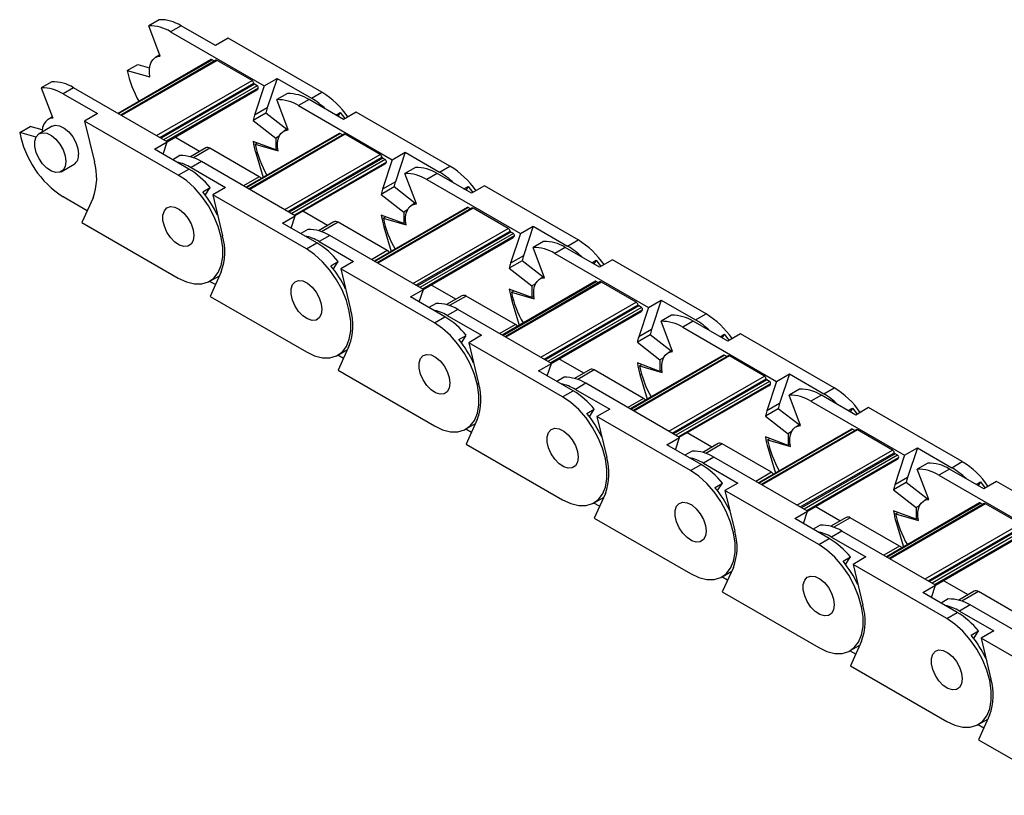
# Model space of a CAD drawing. Header units: millimetres. Extents: x 19 to 819, y 19 to 629.
# Tile 5 of 9: x 602 to 655, y 546 to 589. Entities that reach past the tile are written whole.
import ezdxf

# ---------------------------------------------------------------- set-up
doc = ezdxf.new("R2010")
doc.units = ezdxf.units.MM
doc.header["$LTSCALE"] = 3

msp = doc.modelspace()

# ---------------------------------------------------------------- linework, layer by layer
for p, q in [((609.243, 588.565), (608.67, 588.234)), ((609.295, 586.579), (608.67, 588.234)), ((610.432, 588.236), (609.859, 587.905)), ((609.859, 587.905), (614.98, 584.949)), ((612.311, 587.151), (610.432, 588.236)), ((613.011, 587.555), (612.311, 587.151)), ((618.132, 584.599), (613.011, 587.555)), ((609.273, 586.638), (609.042, 586.504)), ((612.079, 586.381), (606.986, 583.441)), ((607.012, 583.426), (612.124, 586.377)), ((612.33, 586.345), (607.142, 583.35)), ((612.405, 586.338), (607.186, 583.325)), ((607.488, 585.791), (608.061, 586.122)), ((608.061, 586.122), (608.714, 585.933)), ((612.255, 586.302), (612.124, 586.377)), ((614.314, 585.235), (612.405, 586.338)), ((607.488, 585.791), (608.734, 585.431)), ((603.367, 585.173), (602.794, 584.842)), ((609.095, 582.223), (614.314, 585.235)), ((609.273, 582.121), (614.415, 585.089)), ((614.456, 585.031), (609.344, 582.08)), ((614.594, 584.951), (614.456, 585.031)), ((614.98, 584.949), (615.68, 585.353)), ((615.68, 585.353), (615.146, 583.739)), ((615.68, 585.353), (617.559, 584.268)), ((602.794, 584.842), (603.419, 583.187)), ((604.556, 584.844), (603.983, 584.513)), ((603.983, 584.513), (605.862, 583.428)), ((609.677, 581.887), (604.556, 584.844)), ((614.594, 584.951), (609.482, 582)), ((614.653, 584.817), (609.627, 581.916)), ((609.666, 581.893), (614.581, 584.731)), ((614.98, 584.949), (614.446, 583.335)), ((616.243, 584.524), (615.67, 584.193)), ((617.559, 584.268), (618.132, 584.599)), ((616.296, 582.538), (615.67, 584.193)), ((617.432, 584.195), (616.859, 583.864)), ((619.311, 583.11), (617.432, 584.195)), ((605.862, 583.428), (605.162, 583.024)), ((615.073, 583.456), (614.373, 583.052)), ((615.146, 583.739), (614.446, 583.335)), ((616.216, 582.563), (615.073, 583.456)), ((616.859, 583.864), (621.981, 580.908)), ((618.892, 583.352), (619.126, 583.487)), ((619.126, 583.487), (618.999, 583.29)), ((619.126, 583.487), (619.384, 583.152)), ((620.011, 583.514), (619.311, 583.11)), ((625.133, 580.557), (620.011, 583.514)), ((603.397, 583.246), (603.166, 583.112)), ((610.283, 580.068), (605.162, 583.024)), ((605.162, 583.024), (605.697, 580.793)), ((614.373, 583.052), (615.608, 582.088)), ((601.612, 582.399), (602.185, 582.73)), ((602.509, 582.14), (601.612, 582.399)), ((602.838, 582.541), (602.185, 582.73)), ((603.383, 582.735), (602.683, 582.331)), ((619.08, 582.34), (613.986, 579.4)), ((614.012, 579.384), (619.125, 582.336)), ((616.274, 582.597), (616.042, 582.463)), ((619.255, 582.261), (619.125, 582.336)), ((608.977, 581.483), (609.677, 581.887)), ((609.452, 581.209), (609.677, 581.887)), ((611.445, 581.355), (610.09, 582.138)), ((619.33, 582.304), (614.143, 579.309)), ((619.405, 582.296), (614.187, 579.284)), ((615.608, 581.451), (614.373, 581.912)), ((614.489, 581.75), (614.614, 581.822)), ((615.804, 582.201), (615.608, 582.088)), ((615.608, 582.088), (615.608, 581.451)), ((621.314, 581.194), (619.405, 582.296)), ((610.856, 580.398), (608.977, 581.483)), ((611.787, 581.552), (610.944, 581.066)), ((612.012, 581.53), (611.113, 581.011)), ((614.706, 579.975), (612.012, 581.53)), ((614.489, 581.75), (615.734, 581.39)), ((614.517, 581.279), (614.591, 581.321)), ((614.517, 581.279), (614.916, 579.937)), ((615.716, 581.513), (615.608, 581.451)), ((621.981, 580.908), (622.681, 581.312)), ((622.681, 581.312), (622.146, 579.698)), ((622.681, 581.312), (624.56, 580.227)), ((610.367, 581.132), (609.976, 580.906)), ((611.556, 580.802), (610.983, 580.472)), ((616.677, 577.846), (611.556, 580.802)), ((616.096, 578.182), (621.314, 581.194)), ((616.273, 578.079), (621.416, 581.048)), ((621.456, 580.99), (616.344, 578.038)), ((621.594, 580.91), (616.482, 577.959)), ((621.654, 580.776), (616.628, 577.875)), ((621.981, 580.908), (621.446, 579.294)), ((621.594, 580.91), (621.456, 580.99)), ((603.883, 580.253), (604.583, 580.657)), ((610.283, 580.068), (610.856, 580.398)), ((610.983, 580.472), (612.862, 579.387)), ((616.667, 577.852), (621.582, 580.689)), ((623.243, 580.483), (622.671, 580.152)), ((624.56, 580.227), (625.133, 580.557)), ((614.706, 579.975), (613.848, 579.479)), ((622.146, 579.698), (621.446, 579.294)), ((623.296, 578.497), (622.671, 580.152)), ((624.432, 580.153), (623.86, 579.823)), ((623.86, 579.823), (628.981, 576.866)), ((626.312, 579.069), (624.432, 580.153)), ((611.617, 579.152), (612.02, 579.385)), ((611.757, 578.977), (612.02, 579.385)), ((612.862, 579.387), (612.162, 578.983)), ((622.073, 579.415), (621.373, 579.011)), ((623.217, 578.522), (622.073, 579.415)), ((625.892, 579.311), (626.127, 579.446)), ((626.127, 579.446), (625.999, 579.249)), ((626.127, 579.446), (626.385, 579.111)), ((627.012, 579.473), (626.312, 579.069)), ((632.133, 576.516), (627.012, 579.473)), ((605.306, 578.115), (603.983, 578.879)), ((605.625, 578.82), (605.016, 577.474)), ((617.284, 576.026), (612.162, 578.983)), ((612.162, 578.983), (612.697, 576.752)), ((621.373, 579.011), (622.608, 578.047)), ((623.274, 578.555), (623.042, 578.422)), ((618.446, 577.314), (617.09, 578.097)), ((626.08, 578.299), (620.986, 575.358)), ((621.013, 575.343), (626.125, 578.294)), ((626.33, 578.263), (621.143, 575.268)), ((626.405, 578.255), (621.187, 575.243)), ((622.804, 578.16), (622.608, 578.047)), ((622.608, 578.047), (622.608, 577.41)), ((626.255, 578.219), (626.125, 578.294)), ((628.314, 577.153), (626.405, 578.255)), ((615.977, 577.442), (616.677, 577.846)), ((616.453, 577.168), (616.677, 577.846)), ((618.788, 577.511), (617.944, 577.024)), ((619.012, 577.489), (618.114, 576.97)), ((621.707, 575.934), (619.012, 577.489)), ((622.608, 577.41), (621.373, 577.871)), ((621.489, 577.709), (621.614, 577.781)), ((621.489, 577.709), (622.735, 577.348)), ((605.016, 577.474), (610.283, 574.434)), ((617.856, 576.357), (615.977, 577.442)), ((617.367, 577.09), (616.977, 576.865)), ((621.518, 577.237), (621.591, 577.28)), ((621.518, 577.237), (621.917, 575.895)), ((622.716, 577.472), (622.608, 577.41)), ((623.096, 574.141), (628.314, 577.153)), ((623.273, 574.038), (628.416, 577.007)), ((628.457, 576.948), (623.344, 573.997)), ((628.595, 576.869), (628.457, 576.948)), ((628.981, 576.866), (629.681, 577.27)), ((629.681, 577.27), (629.146, 575.657)), ((629.681, 577.27), (631.56, 576.186)), ((618.556, 576.761), (617.984, 576.431)), ((617.984, 576.431), (619.863, 575.346)), ((623.678, 573.805), (618.556, 576.761)), ((628.595, 576.869), (623.482, 573.918)), ((628.654, 576.735), (623.628, 573.833)), ((623.667, 573.811), (628.582, 576.648)), ((628.981, 576.866), (628.446, 575.253)), ((630.244, 576.441), (629.671, 576.111)), ((631.56, 576.186), (632.133, 576.516)), ((617.284, 576.026), (617.856, 576.357)), ((621.707, 575.934), (620.848, 575.438)), ((630.297, 574.455), (629.671, 576.111)), ((631.433, 576.112), (630.86, 575.781)), ((633.312, 575.027), (631.433, 576.112)), ((618.617, 575.111), (619.02, 575.344)), ((618.757, 574.936), (619.02, 575.344)), ((619.863, 575.346), (619.163, 574.942)), ((629.074, 575.374), (628.374, 574.97)), ((629.146, 575.657), (628.446, 575.253)), ((630.217, 574.481), (629.074, 575.374)), ((630.86, 575.781), (635.981, 572.825)), ((632.893, 575.269), (633.127, 575.405)), ((633.127, 575.405), (633, 575.208)), ((633.127, 575.405), (633.385, 575.069)), ((634.012, 575.431), (633.312, 575.027)), ((639.133, 572.475), (634.012, 575.431)), ((624.284, 571.985), (619.163, 574.942)), ((619.163, 574.942), (619.697, 572.711)), ((628.374, 574.97), (629.608, 574.005)), ((612.307, 574.074), (611.994, 574.254)), ((612.008, 574.263), (612.528, 574.563)), ((612.625, 574.778), (612.017, 573.433)), ((633.08, 574.258), (627.987, 571.317)), ((628.013, 571.302), (633.125, 574.253)), ((630.274, 574.514), (630.043, 574.38)), ((633.256, 574.178), (633.125, 574.253)), ((622.978, 573.401), (623.678, 573.805)), ((623.453, 573.126), (623.678, 573.805)), ((625.446, 573.273), (624.091, 574.055)), ((633.331, 574.221), (628.143, 571.227)), ((633.406, 574.214), (628.187, 571.201)), ((629.608, 573.369), (628.374, 573.83)), ((628.49, 573.668), (628.615, 573.74)), ((629.805, 574.119), (629.608, 574.005)), ((629.608, 574.005), (629.608, 573.369)), ((635.315, 573.112), (633.406, 574.214)), ((612.017, 573.433), (617.284, 570.392)), ((624.857, 572.316), (622.978, 573.401)), ((625.788, 573.47), (624.945, 572.983)), ((626.013, 573.448), (625.114, 572.929)), ((628.707, 571.893), (626.013, 573.448)), ((628.49, 573.668), (629.735, 573.307)), ((628.518, 573.196), (628.591, 573.239)), ((628.518, 573.196), (628.917, 571.854)), ((629.716, 573.431), (629.608, 573.369)), ((635.981, 572.825), (636.681, 573.229)), ((636.681, 573.229), (636.147, 571.616)), ((636.681, 573.229), (638.56, 572.144)), ((624.368, 573.049), (623.977, 572.824)), ((625.557, 572.72), (624.984, 572.389)), ((630.678, 569.764), (625.557, 572.72)), ((630.096, 570.099), (635.315, 573.112)), ((630.274, 569.997), (635.416, 572.966)), ((635.457, 572.907), (630.345, 569.956)), ((635.595, 572.828), (630.483, 569.876)), ((635.654, 572.693), (630.629, 569.792)), ((635.981, 572.825), (635.447, 571.211)), ((635.595, 572.828), (635.457, 572.907)), ((624.284, 571.985), (624.857, 572.316)), ((624.984, 572.389), (626.863, 571.304)), ((630.667, 569.77), (635.582, 572.607)), ((637.244, 572.4), (636.671, 572.069)), ((638.56, 572.144), (639.133, 572.475)), ((628.707, 571.893), (627.849, 571.397)), ((636.147, 571.616), (635.447, 571.211)), ((637.297, 570.414), (636.671, 572.069)), ((638.433, 572.071), (637.86, 571.74)), ((637.86, 571.74), (642.982, 568.784)), ((640.312, 570.986), (638.433, 572.071)), ((625.618, 571.07), (626.021, 571.302)), ((625.757, 570.894), (626.021, 571.302)), ((626.863, 571.304), (626.163, 570.9)), ((636.074, 571.333), (635.374, 570.929)), ((637.217, 570.44), (636.074, 571.333)), ((639.893, 571.228), (640.128, 571.364)), ((640.128, 571.364), (640, 571.166)), ((640.128, 571.364), (640.385, 571.028)), ((641.012, 571.39), (640.312, 570.986)), ((646.134, 568.434), (641.012, 571.39)), ((619.008, 570.221), (619.528, 570.521)), ((619.626, 570.737), (619.017, 569.392)), ((631.284, 567.944), (626.163, 570.9)), ((626.163, 570.9), (626.698, 568.67)), ((635.374, 570.929), (636.609, 569.964)), ((619.307, 570.033), (618.994, 570.213)), ((632.446, 569.232), (631.091, 570.014)), ((640.081, 570.216), (634.987, 567.276)), ((635.013, 567.261), (640.126, 570.212)), ((640.331, 570.18), (635.144, 567.186)), ((640.406, 570.173), (635.188, 567.16)), ((636.805, 570.077), (636.609, 569.964)), ((636.609, 569.964), (636.609, 569.327)), ((637.275, 570.473), (637.043, 570.339)), ((640.256, 570.137), (640.126, 570.212)), ((642.315, 569.071), (640.406, 570.173)), ((629.978, 569.359), (630.678, 569.764)), ((630.453, 569.085), (630.678, 569.764)), ((632.788, 569.429), (631.945, 568.942)), ((633.013, 569.407), (632.114, 568.888)), ((635.707, 567.851), (633.013, 569.407)), ((636.609, 569.327), (635.374, 569.789)), ((635.49, 569.626), (635.615, 569.699)), ((635.49, 569.626), (636.735, 569.266)), ((619.017, 569.392), (624.284, 566.351)), ((631.857, 568.275), (629.978, 569.359)), ((631.368, 569.008), (630.977, 568.782)), ((635.518, 569.155), (635.592, 569.197)), ((635.518, 569.155), (635.917, 567.813)), ((636.717, 569.389), (636.609, 569.327)), ((637.097, 566.058), (642.315, 569.071)), ((637.274, 565.956), (642.417, 568.924)), ((642.982, 568.784), (643.682, 569.188)), ((643.682, 569.188), (643.147, 567.574)), ((643.682, 569.188), (645.561, 568.103)), ((632.557, 568.679), (631.984, 568.348)), ((631.984, 568.348), (633.864, 567.263)), ((637.678, 565.722), (632.557, 568.679)), ((642.458, 568.866), (637.345, 565.915)), ((642.595, 568.786), (637.483, 565.835)), ((642.655, 568.652), (637.629, 565.751)), ((637.668, 565.728), (642.583, 568.566)), ((642.982, 568.784), (642.447, 567.17)), ((642.595, 568.786), (642.458, 568.866)), ((644.244, 568.359), (643.672, 568.028)), ((645.561, 568.103), (646.134, 568.434)), ((631.284, 567.944), (631.857, 568.275)), ((635.707, 567.851), (634.849, 567.356)), ((644.297, 566.373), (643.672, 568.028)), ((645.434, 568.03), (644.861, 567.699)), ((647.313, 566.945), (645.434, 568.03)), ((632.618, 567.029), (633.021, 567.261)), ((632.758, 566.853), (633.021, 567.261)), ((633.864, 567.263), (633.164, 566.859)), ((643.074, 567.291), (642.374, 566.887)), ((643.147, 567.574), (642.447, 567.17)), ((644.218, 566.399), (643.074, 567.291)), ((644.861, 567.699), (649.982, 564.743)), ((646.893, 567.187), (647.128, 567.322)), ((647.128, 567.322), (647.001, 567.125)), ((647.128, 567.322), (647.386, 566.987)), ((648.013, 567.349), (647.313, 566.945)), ((653.134, 564.393), (648.013, 567.349)), ((638.285, 563.903), (633.164, 566.859)), ((633.164, 566.859), (633.698, 564.628)), ((642.374, 566.887), (643.609, 565.923)), ((626.009, 566.18), (626.528, 566.48)), ((626.626, 566.696), (626.017, 565.35)), ((644.275, 566.432), (644.043, 566.298)), ((626.307, 565.991), (625.994, 566.172)), ((636.978, 565.318), (637.678, 565.722)), ((637.454, 565.044), (637.678, 565.722)), ((639.447, 565.19), (638.091, 565.973)), ((647.081, 566.175), (641.987, 563.235)), ((642.014, 563.22), (647.126, 566.171)), ((647.331, 566.139), (642.144, 563.144)), ((647.406, 566.132), (642.188, 563.119)), ((643.609, 565.286), (642.374, 565.748)), ((642.49, 565.585), (642.615, 565.657)), ((643.805, 566.036), (643.609, 565.923)), ((643.609, 565.923), (643.609, 565.286)), ((647.256, 566.096), (647.126, 566.171)), ((649.316, 565.029), (647.406, 566.132)), ((626.017, 565.35), (631.284, 562.31)), ((638.857, 564.233), (636.978, 565.318)), ((639.789, 565.388), (638.945, 564.901)), ((640.014, 565.365), (639.115, 564.846)), ((642.708, 563.81), (640.014, 565.365)), ((642.49, 565.585), (643.736, 565.225)), ((642.519, 565.114), (642.592, 565.156)), ((642.519, 565.114), (642.918, 563.772)), ((643.717, 565.348), (643.609, 565.286)), ((649.982, 564.743), (650.682, 565.147)), ((650.682, 565.147), (650.148, 563.533)), ((650.682, 565.147), (652.561, 564.062)), ((638.368, 564.967), (637.978, 564.741)), ((639.557, 564.638), (638.985, 564.307)), ((644.679, 561.681), (639.557, 564.638)), ((644.097, 562.017), (649.316, 565.029)), ((644.275, 561.914), (649.417, 564.883)), ((649.458, 564.825), (644.346, 561.873)), ((649.596, 564.745), (644.483, 561.794)), ((649.655, 564.611), (644.629, 561.71)), ((649.982, 564.743), (649.448, 563.129)), ((649.596, 564.745), (649.458, 564.825)), ((638.285, 563.903), (638.857, 564.233)), ((638.985, 564.307), (640.864, 563.222)), ((644.668, 561.687), (649.583, 564.524)), ((651.245, 564.318), (650.672, 563.987)), ((652.561, 564.062), (653.134, 564.393)), ((642.708, 563.81), (641.849, 563.315)), ((650.148, 563.533), (649.448, 563.129)), ((651.298, 562.332), (650.672, 563.987)), ((652.434, 563.988), (651.861, 563.658)), ((651.861, 563.658), (656.982, 560.701)), ((654.313, 562.904), (652.434, 563.988)), ((639.618, 562.987), (640.021, 563.22)), ((639.758, 562.812), (640.021, 563.22)), ((640.864, 563.222), (640.164, 562.818)), ((650.075, 563.25), (649.375, 562.846)), ((651.218, 562.357), (650.075, 563.25)), ((653.894, 563.146), (654.128, 563.281)), ((654.128, 563.281), (654.001, 563.084)), ((654.128, 563.281), (654.386, 562.946)), ((655.013, 563.308), (654.313, 562.904)), ((660.134, 560.351), (655.013, 563.308)), ((633.009, 562.139), (633.529, 562.439)), ((633.626, 562.655), (633.018, 561.309)), ((645.285, 559.862), (640.164, 562.818)), ((640.164, 562.818), (640.698, 560.587)), ((649.375, 562.846), (650.61, 561.882)), ((633.308, 561.95), (632.995, 562.131)), ((646.447, 561.149), (645.092, 561.932)), ((654.082, 562.134), (648.988, 559.194)), ((649.014, 559.178), (654.127, 562.13)), ((654.332, 562.098), (649.144, 559.103)), ((654.407, 562.09), (649.188, 559.078)), ((650.806, 561.995), (650.61, 561.882)), ((650.61, 561.882), (650.61, 561.245)), ((651.275, 562.391), (651.044, 562.257)), ((654.257, 562.054), (654.127, 562.13)), ((656.316, 560.988), (654.407, 562.09)), ((643.979, 561.277), (644.679, 561.681)), ((644.454, 561.003), (644.679, 561.681)), ((646.789, 561.346), (645.946, 560.86)), ((650.61, 561.245), (649.375, 561.706)), ((649.491, 561.544), (649.616, 561.616)), ((649.491, 561.544), (650.736, 561.184)), ((633.018, 561.309), (638.285, 558.269)), ((645.858, 560.192), (643.979, 561.277)), ((645.369, 560.925), (644.978, 560.7)), ((647.014, 561.324), (646.115, 560.805)), ((649.708, 559.769), (647.014, 561.324)), ((649.519, 561.073), (649.592, 561.115)), ((649.519, 561.073), (649.918, 559.73)), ((650.717, 561.307), (650.61, 561.245)), ((651.097, 557.976), (656.316, 560.988)), ((651.275, 557.873), (656.418, 560.842)), ((646.558, 560.596), (645.985, 560.266)), ((645.985, 560.266), (647.864, 559.181)), ((651.679, 557.64), (646.558, 560.596)), ((656.458, 560.784), (651.346, 557.832)), ((656.596, 560.704), (651.484, 557.753)), ((656.656, 560.57), (651.63, 557.668)), ((651.669, 557.646), (656.583, 560.483)), ((645.285, 559.862), (645.858, 560.192)), ((649.708, 559.769), (648.85, 559.273)), ((647.864, 559.181), (647.164, 558.777)), ((646.619, 558.946), (647.022, 559.179)), ((646.759, 558.771), (647.022, 559.179)), ((652.285, 555.82), (647.164, 558.777)), ((647.164, 558.777), (647.699, 556.546)), ((640.01, 558.098), (640.529, 558.398)), ((640.627, 558.613), (640.018, 557.268)), ((640.308, 557.909), (639.995, 558.09)), ((650.979, 557.236), (651.679, 557.64)), ((651.454, 556.961), (651.679, 557.64)), ((653.448, 557.108), (652.092, 557.89)), ((640.018, 557.268), (645.285, 554.227)), ((652.858, 556.151), (650.979, 557.236)), ((653.789, 557.305), (652.946, 556.818)), ((654.014, 557.283), (653.115, 556.764)), ((656.708, 555.728), (654.014, 557.283)), ((652.369, 556.884), (651.979, 556.659)), ((653.558, 556.555), (652.985, 556.224)), ((658.679, 553.599), (653.558, 556.555)), ((652.285, 555.82), (652.858, 556.151)), ((652.985, 556.224), (654.865, 555.14)), ((653.619, 554.905), (654.022, 555.138)), ((653.759, 554.73), (654.022, 555.138)), ((654.865, 555.14), (654.165, 554.735)), ((647.01, 554.057), (647.53, 554.357)), ((647.627, 554.572), (647.018, 553.227)), ((659.286, 551.779), (654.165, 554.735)), ((654.165, 554.735), (654.699, 552.505)), ((647.308, 553.868), (646.995, 554.048)), ((647.018, 553.227), (652.285, 550.186)), ((654.01, 550.015), (654.53, 550.315)), ((654.627, 550.531), (654.019, 549.186)), ((654.309, 549.826), (653.996, 550.007)), ((654.019, 549.186), (659.286, 546.145))]:
    msp.add_line(p, q)
at = {"flags": 128}
for points in [[(608.734, 585.431), (608.706, 585.66), (608.708, 585.875), (608.74, 586.069), (608.801, 586.237), (608.89, 586.375), (609.004, 586.48), (609.14, 586.549), (609.295, 586.579)], [(603.419, 583.187), (603.264, 583.157), (603.128, 583.088), (603.014, 582.983), (602.925, 582.845), (602.864, 582.677), (602.832, 582.483), (602.828, 582.415)], [(604.131, 580.802), (604.094, 580.535), (603.984, 580.335), (603.812, 580.22), (603.593, 580.201), (603.346, 580.278), (603.094, 580.446), (602.859, 580.688), (602.661, 580.984), (602.518, 581.308), (602.444, 581.63), (602.444, 581.922), (602.518, 582.158), (602.661, 582.317), (602.859, 582.385), (603.094, 582.356), (603.346, 582.232), (603.593, 582.025), (603.812, 581.752), (603.984, 581.439), (604.094, 581.113), (604.131, 580.802)], [(603.383, 582.735), (603.559, 582.789), (603.794, 582.76), (604.046, 582.636), (604.293, 582.429), (604.512, 582.157), (604.684, 581.843), (604.794, 581.517), (604.831, 581.206)], [(615.734, 581.39), (615.706, 581.619), (615.708, 581.834), (615.74, 582.027), (615.801, 582.196), (615.89, 582.334), (616.004, 582.439), (616.141, 582.508), (616.296, 582.538)], [(610.283, 574.434), (610.732, 574.223), (611.165, 574.115), (611.568, 574.114), (611.927, 574.22), (612.23, 574.429), (612.467, 574.734), (612.63, 575.125), (612.712, 575.588), (612.712, 576.108), (612.63, 576.667), (612.467, 577.246), (612.23, 577.824), (611.927, 578.384), (611.568, 578.904), (611.165, 579.369), (610.732, 579.761), (610.283, 580.068)], [(614.822, 579.882), (614.768, 579.932), (614.706, 579.975)], [(611.132, 576.761), (611.094, 576.494), (610.984, 576.294), (610.812, 576.179), (610.593, 576.159), (610.347, 576.237), (610.094, 576.404), (609.859, 576.647), (609.661, 576.943), (609.519, 577.267), (609.444, 577.589), (609.444, 577.881), (609.519, 578.117), (609.661, 578.276), (609.859, 578.344), (610.094, 578.315), (610.347, 578.191), (610.593, 577.984), (610.812, 577.711), (610.984, 577.398), (611.094, 577.071), (611.132, 576.761)], [(611.132, 576.761), (611.094, 576.494), (610.984, 576.294), (610.812, 576.179), (610.593, 576.159), (610.347, 576.237), (610.094, 576.404), (609.859, 576.647), (609.661, 576.943), (609.519, 577.267), (609.444, 577.589), (609.444, 577.881), (609.519, 578.117), (609.661, 578.276), (609.859, 578.344), (610.094, 578.315), (610.347, 578.191), (610.593, 577.984), (610.812, 577.711), (610.984, 577.398), (611.094, 577.071), (611.132, 576.761)], [(622.735, 577.348), (622.706, 577.578), (622.708, 577.792), (622.74, 577.986), (622.802, 578.155), (622.891, 578.293), (623.005, 578.398), (623.141, 578.466), (623.296, 578.497)], [(617.284, 570.392), (617.732, 570.181), (618.165, 570.074), (618.568, 570.073), (618.927, 570.179), (619.23, 570.388), (619.467, 570.693), (619.63, 571.084), (619.713, 571.547), (619.713, 572.067), (619.63, 572.626), (619.467, 573.204), (619.23, 573.783), (618.927, 574.342), (618.568, 574.863), (618.165, 575.327), (617.732, 575.72), (617.284, 576.026)], [(621.823, 575.841), (621.769, 575.891), (621.707, 575.934)], [(618.132, 572.72), (618.094, 572.452), (617.985, 572.253), (617.813, 572.138), (617.594, 572.118), (617.347, 572.196), (617.095, 572.363), (616.859, 572.606), (616.662, 572.902), (616.519, 573.226), (616.445, 573.548), (616.445, 573.84), (616.519, 574.076), (616.662, 574.235), (616.859, 574.303), (617.095, 574.274), (617.347, 574.15), (617.594, 573.943), (617.813, 573.67), (617.985, 573.357), (618.094, 573.03), (618.132, 572.72)], [(618.132, 572.72), (618.094, 572.452), (617.985, 572.253), (617.813, 572.138), (617.594, 572.118), (617.347, 572.196), (617.095, 572.363), (616.859, 572.606), (616.662, 572.902), (616.519, 573.226), (616.445, 573.548), (616.445, 573.84), (616.519, 574.076), (616.662, 574.235), (616.859, 574.303), (617.095, 574.274), (617.347, 574.15), (617.594, 573.943), (617.813, 573.67), (617.985, 573.357), (618.094, 573.03), (618.132, 572.72)], [(629.735, 573.307), (629.707, 573.537), (629.709, 573.751), (629.741, 573.945), (629.802, 574.113), (629.891, 574.252), (630.005, 574.357), (630.141, 574.425), (630.297, 574.455)], [(624.284, 566.351), (624.732, 566.14), (625.165, 566.033), (625.568, 566.032), (625.927, 566.138), (626.231, 566.347), (626.468, 566.652), (626.63, 567.043), (626.713, 567.506), (626.713, 568.026), (626.63, 568.585), (626.468, 569.163), (626.231, 569.742), (625.927, 570.301), (625.568, 570.822), (625.165, 571.286), (624.732, 571.678), (624.284, 571.985)], [(628.823, 571.8), (628.769, 571.85), (628.707, 571.893)], [(625.133, 568.678), (625.095, 568.411), (624.985, 568.211), (624.813, 568.097), (624.594, 568.077), (624.347, 568.154), (624.095, 568.322), (623.86, 568.564), (623.662, 568.861), (623.519, 569.184), (623.445, 569.506), (623.445, 569.799), (623.519, 570.035), (623.662, 570.194), (623.86, 570.262), (624.095, 570.232), (624.347, 570.109), (624.594, 569.901), (624.813, 569.629), (624.985, 569.315), (625.095, 568.989), (625.133, 568.678)], [(625.133, 568.678), (625.095, 568.411), (624.985, 568.211), (624.813, 568.097), (624.594, 568.077), (624.347, 568.154), (624.095, 568.322), (623.86, 568.564), (623.662, 568.861), (623.519, 569.184), (623.445, 569.506), (623.445, 569.799), (623.519, 570.035), (623.662, 570.194), (623.86, 570.262), (624.095, 570.232), (624.347, 570.109), (624.594, 569.901), (624.813, 569.629), (624.985, 569.315), (625.095, 568.989), (625.133, 568.678)], [(636.735, 569.266), (636.707, 569.495), (636.709, 569.71), (636.741, 569.904), (636.802, 570.072), (636.891, 570.211), (637.005, 570.315), (637.142, 570.384), (637.297, 570.414)], [(631.284, 562.31), (631.733, 562.099), (632.166, 561.991), (632.569, 561.99), (632.928, 562.096), (633.231, 562.305), (633.468, 562.611), (633.631, 563.001), (633.713, 563.465), (633.713, 563.985), (633.631, 564.543), (633.468, 565.122), (633.231, 565.701), (632.928, 566.26), (632.569, 566.781), (632.166, 567.245), (631.733, 567.637), (631.284, 567.944)], [(635.824, 567.759), (635.769, 567.808), (635.707, 567.851)], [(632.133, 564.637), (632.095, 564.37), (631.985, 564.17), (631.813, 564.055), (631.594, 564.036), (631.348, 564.113), (631.096, 564.281), (630.86, 564.523), (630.662, 564.82), (630.52, 565.143), (630.445, 565.465), (630.445, 565.757), (630.52, 565.993), (630.662, 566.152), (630.86, 566.22), (631.096, 566.191), (631.348, 566.067), (631.594, 565.86), (631.813, 565.588), (631.985, 565.274), (632.095, 564.948), (632.133, 564.637)], [(632.133, 564.637), (632.095, 564.37), (631.985, 564.17), (631.813, 564.055), (631.594, 564.036), (631.348, 564.113), (631.096, 564.281), (630.86, 564.523), (630.662, 564.82), (630.52, 565.143), (630.445, 565.465), (630.445, 565.757), (630.52, 565.993), (630.662, 566.152), (630.86, 566.22), (631.096, 566.191), (631.348, 566.067), (631.594, 565.86), (631.813, 565.588), (631.985, 565.274), (632.095, 564.948), (632.133, 564.637)], [(643.736, 565.225), (643.708, 565.454), (643.71, 565.669), (643.742, 565.863), (643.803, 566.031), (643.892, 566.169), (644.006, 566.274), (644.142, 566.343), (644.297, 566.373)], [(638.285, 558.269), (638.733, 558.058), (639.166, 557.95), (639.569, 557.949), (639.928, 558.055), (640.231, 558.264), (640.468, 558.569), (640.631, 558.96), (640.714, 559.423), (640.714, 559.943), (640.631, 560.502), (640.468, 561.081), (640.231, 561.66), (639.928, 562.219), (639.569, 562.739), (639.166, 563.204), (638.733, 563.596), (638.285, 563.903)], [(642.824, 563.718), (642.77, 563.767), (642.708, 563.81)], [(639.133, 560.596), (639.096, 560.329), (638.986, 560.129), (638.814, 560.014), (638.595, 559.995), (638.348, 560.072), (638.096, 560.239), (637.86, 560.482), (637.663, 560.778), (637.52, 561.102), (637.446, 561.424), (637.446, 561.716), (637.52, 561.952), (637.663, 562.111), (637.86, 562.179), (638.096, 562.15), (638.348, 562.026), (638.595, 561.819), (638.814, 561.546), (638.986, 561.233), (639.096, 560.906), (639.133, 560.596)], [(639.133, 560.596), (639.096, 560.329), (638.986, 560.129), (638.814, 560.014), (638.595, 559.995), (638.348, 560.072), (638.096, 560.239), (637.86, 560.482), (637.663, 560.778), (637.52, 561.102), (637.446, 561.424), (637.446, 561.716), (637.52, 561.952), (637.663, 562.111), (637.86, 562.179), (638.096, 562.15), (638.348, 562.026), (638.595, 561.819), (638.814, 561.546), (638.986, 561.233), (639.096, 560.906), (639.133, 560.596)], [(650.736, 561.184), (650.708, 561.413), (650.71, 561.627), (650.742, 561.821), (650.803, 561.99), (650.892, 562.128), (651.006, 562.233), (651.142, 562.301), (651.298, 562.332)], [(645.285, 554.227), (645.733, 554.017), (646.166, 553.909), (646.569, 553.908), (646.929, 554.014), (647.232, 554.223), (647.469, 554.528), (647.631, 554.919), (647.714, 555.382), (647.714, 555.902), (647.631, 556.461), (647.469, 557.039), (647.232, 557.618), (646.929, 558.178), (646.569, 558.698), (646.166, 559.163), (645.733, 559.555), (645.285, 559.862)], [(649.824, 559.676), (649.77, 559.726), (649.708, 559.769)], [(646.134, 556.555), (646.096, 556.288), (645.986, 556.088), (645.814, 555.973), (645.595, 555.953), (645.348, 556.031), (645.096, 556.198), (644.861, 556.441), (644.663, 556.737), (644.521, 557.061), (644.446, 557.383), (644.446, 557.675), (644.521, 557.911), (644.663, 558.07), (644.861, 558.138), (645.096, 558.109), (645.348, 557.985), (645.595, 557.778), (645.814, 557.505), (645.986, 557.192), (646.096, 556.865), (646.134, 556.555)], [(646.134, 556.555), (646.096, 556.288), (645.986, 556.088), (645.814, 555.973), (645.595, 555.953), (645.348, 556.031), (645.096, 556.198), (644.861, 556.441), (644.663, 556.737), (644.521, 557.061), (644.446, 557.383), (644.446, 557.675), (644.521, 557.911), (644.663, 558.07), (644.861, 558.138), (645.096, 558.109), (645.348, 557.985), (645.595, 557.778), (645.814, 557.505), (645.986, 557.192), (646.096, 556.865), (646.134, 556.555)], [(652.285, 550.186), (652.734, 549.975), (653.167, 549.868), (653.57, 549.867), (653.929, 549.973), (654.232, 550.182), (654.469, 550.487), (654.632, 550.878), (654.715, 551.341), (654.715, 551.861), (654.632, 552.42), (654.469, 552.998), (654.232, 553.577), (653.929, 554.136), (653.57, 554.657), (653.167, 555.121), (652.734, 555.514), (652.285, 555.82)], [(653.134, 552.513), (653.096, 552.246), (652.986, 552.047), (652.814, 551.932), (652.595, 551.912), (652.349, 551.99), (652.097, 552.157), (651.861, 552.4), (651.663, 552.696), (651.521, 553.019), (651.446, 553.342), (651.446, 553.634), (651.521, 553.87), (651.663, 554.029), (651.861, 554.097), (652.097, 554.068), (652.349, 553.944), (652.595, 553.736), (652.814, 553.464), (652.986, 553.15), (653.096, 552.824), (653.134, 552.513)], [(653.134, 552.513), (653.096, 552.246), (652.986, 552.047), (652.814, 551.932), (652.595, 551.912), (652.349, 551.99), (652.097, 552.157), (651.861, 552.4), (651.663, 552.696), (651.521, 553.019), (651.446, 553.342), (651.446, 553.634), (651.521, 553.87), (651.663, 554.029), (651.861, 554.097), (652.097, 554.068), (652.349, 553.944), (652.595, 553.736), (652.814, 553.464), (652.986, 553.15), (653.096, 552.824), (653.134, 552.513)]]:
    msp.add_lwpolyline(points, dxfattribs=at)
for centre, radius, start, end in [((609.29, 586.423), 2.142, 57.7925, 91.2624), ((608.717, 586.092), 2.142, 57.7925, 91.2624), ((612.098, 586.342), 0.0436, 53.1338, 115.5558), ((612.361, 586.277), 0.0745, 53.9734, 114.7161), ((612.897, 586.873), 5.515, 191.3163, 210.1809), ((603.414, 583.031), 2.142, 57.7925, 91.2624), ((614.186, 585.038), 0.235, 12.558, 57.0724), ((614.507, 585.11), 0.094, 192.558, 237.0724), ((602.841, 582.7), 2.142, 57.7925, 91.2624), ((614.492, 584.878), 0.172, 301.1243, 339.3097), ((614.53, 584.843), 0.126, 348.3097, 59.4783), ((616.29, 582.382), 2.142, 57.7925, 91.2624), ((615.63, 580.537), 4.77, 34.6556, 58.3654), ((615.717, 582.051), 2.142, 57.7925, 91.2624), ((615.484, 580.754), 4.081, 45.644, 59.4327), ((617.263, 583.043), 2.228, 161.8022, 169.3189), ((616.563, 582.639), 2.228, 161.8022, 169.3189), ((606.922, 583.416), 5.406, 190.8461, 237.0662), ((619.099, 582.301), 0.0436, 53.1338, 115.5558), ((619.185, 582.676), 4.873, 189.0171, 196.6655), ((619.361, 582.236), 0.0745, 53.9734, 114.7161), ((611.88, 581.346), 0.226, 54.3824, 114.3071), ((619.897, 582.832), 5.515, 191.3163, 210.1809), ((604.247, 581.14), 0.588, 304.8223, 6.4898), ((602.689, 579.914), 3.133, 339.5507, 16.2934), ((609.715, 578.358), 2.465, 59.0381, 78.5184), ((610.414, 578.99), 2.142, 57.7925, 91.2624), ((621.186, 580.997), 0.235, 12.558, 57.0724), ((621.508, 581.069), 0.094, 192.558, 237.0724), ((621.493, 580.837), 0.172, 301.1243, 339.3097), ((621.53, 580.801), 0.126, 348.3097, 59.4783), ((608.57, 576.598), 4.435, 38.938, 58.9789), ((623.291, 578.341), 2.142, 57.7925, 91.2624), ((622.485, 576.713), 4.081, 45.644, 59.4327), ((622.631, 576.496), 4.77, 34.6556, 58.3654), ((624.263, 579.002), 2.228, 161.8022, 169.3189), ((622.718, 578.01), 2.142, 57.7925, 91.2624), ((607.068, 575.393), 5.901, 24.8355, 39.5695), ((623.563, 578.598), 2.228, 161.8022, 169.3189), ((626.099, 578.26), 0.0436, 53.1338, 115.5558), ((626.361, 578.195), 0.0745, 53.9734, 114.7161), ((618.881, 577.305), 0.226, 54.3824, 114.3071), ((626.186, 578.635), 4.873, 189.0171, 196.6655), ((626.897, 578.791), 5.515, 191.3163, 210.1809), ((617.415, 574.948), 2.142, 57.7925, 91.2624), ((628.187, 576.956), 0.235, 12.558, 57.0724), ((628.508, 577.027), 0.094, 192.558, 237.0724), ((609.689, 575.873), 3.133, 339.5507, 16.2934), ((616.715, 574.316), 2.465, 59.0381, 78.5184), ((628.493, 576.796), 0.172, 301.1243, 339.3097), ((628.531, 576.76), 0.126, 348.3097, 59.4783), ((630.291, 574.299), 2.142, 57.7925, 91.2624), ((629.631, 572.455), 4.77, 34.6556, 58.3654), ((615.571, 572.556), 4.435, 38.938, 58.9789), ((629.718, 573.969), 2.142, 57.7925, 91.2624), ((629.485, 572.672), 4.081, 45.644, 59.4327), ((631.263, 574.961), 2.228, 161.8022, 169.3189), ((614.068, 571.352), 5.901, 24.8355, 39.5695), ((630.563, 574.557), 2.228, 161.8022, 169.3189), ((633.099, 574.218), 0.0436, 53.1338, 115.5558), ((633.186, 574.594), 4.873, 189.0171, 196.6655), ((633.362, 574.154), 0.0745, 53.9734, 114.7161), ((625.881, 573.264), 0.226, 54.3824, 114.3071), ((633.898, 574.75), 5.515, 191.3163, 210.1809), ((616.69, 571.832), 3.133, 339.5507, 16.2934), ((623.716, 570.275), 2.465, 59.0381, 78.5184), ((624.415, 570.907), 2.142, 57.7925, 91.2624), ((635.187, 572.915), 0.235, 12.558, 57.0724), ((635.508, 572.986), 0.094, 192.558, 237.0724), ((635.493, 572.754), 0.172, 301.1243, 339.3097), ((635.531, 572.719), 0.126, 348.3097, 59.4783), ((622.571, 568.515), 4.435, 38.938, 58.9789), ((637.291, 570.258), 2.142, 57.7925, 91.2624), ((636.485, 568.631), 4.081, 45.644, 59.4327), ((636.631, 568.414), 4.77, 34.6556, 58.3654), ((638.264, 570.92), 2.228, 161.8022, 169.3189), ((636.719, 569.928), 2.142, 57.7925, 91.2624), ((621.069, 567.31), 5.901, 24.8355, 39.5695), ((637.564, 570.515), 2.228, 161.8022, 169.3189), ((640.1, 570.177), 0.0436, 53.1338, 115.5558), ((640.362, 570.112), 0.0745, 53.9734, 114.7161), ((632.881, 569.223), 0.226, 54.3824, 114.3071), ((640.186, 570.552), 4.873, 189.0171, 196.6655), ((640.898, 570.709), 5.515, 191.3163, 210.1809), ((631.415, 566.866), 2.142, 57.7925, 91.2624), ((642.187, 568.873), 0.235, 12.558, 57.0724), ((642.509, 568.945), 0.094, 192.558, 237.0724), ((623.69, 567.791), 3.133, 339.5507, 16.2934), ((630.716, 566.234), 2.465, 59.0381, 78.5184), ((642.494, 568.713), 0.172, 301.1243, 339.3097), ((642.531, 568.678), 0.126, 348.3097, 59.4783), ((644.292, 566.217), 2.142, 57.7925, 91.2624), ((643.632, 564.373), 4.77, 34.6556, 58.3654), ((629.572, 564.474), 4.435, 38.938, 58.9789), ((643.719, 565.886), 2.142, 57.7925, 91.2624), ((643.486, 564.59), 4.081, 45.644, 59.4327), ((645.264, 566.878), 2.228, 161.8022, 169.3189), ((628.069, 563.269), 5.901, 24.8355, 39.5695), ((644.564, 566.474), 2.228, 161.8022, 169.3189), ((647.1, 566.136), 0.0436, 53.1338, 115.5558), ((647.187, 566.511), 4.873, 189.0171, 196.6655), ((647.363, 566.071), 0.0745, 53.9734, 114.7161), ((639.882, 565.181), 0.226, 54.3824, 114.3071), ((647.898, 566.667), 5.515, 191.3163, 210.1809), ((630.691, 563.749), 3.133, 339.5507, 16.2934), ((637.716, 562.193), 2.465, 59.0381, 78.5184), ((638.416, 562.825), 2.142, 57.7925, 91.2624), ((649.188, 564.832), 0.235, 12.558, 57.0724), ((649.509, 564.904), 0.094, 192.558, 237.0724), ((649.494, 564.672), 0.172, 301.1243, 339.3097), ((649.532, 564.637), 0.126, 348.3097, 59.4783), ((636.572, 560.433), 4.435, 38.938, 58.9789), ((651.292, 562.176), 2.142, 57.7925, 91.2624), ((650.486, 560.548), 4.081, 45.644, 59.4327), ((650.632, 560.331), 4.77, 34.6556, 58.3654), ((652.265, 562.837), 2.228, 161.8022, 169.3189), ((650.719, 561.845), 2.142, 57.7925, 91.2624), ((635.069, 559.228), 5.901, 24.8355, 39.5695), ((651.564, 562.433), 2.228, 161.8022, 169.3189), ((654.1, 562.095), 0.0436, 53.1338, 115.5558), ((654.363, 562.03), 0.0745, 53.9734, 114.7161), ((646.882, 561.14), 0.226, 54.3824, 114.3071), ((654.187, 562.47), 4.873, 189.0171, 196.6655), ((654.899, 562.626), 5.515, 191.3163, 210.1809), ((645.416, 558.784), 2.142, 57.7925, 91.2624), ((637.691, 559.708), 3.133, 339.5507, 16.2934), ((644.717, 558.152), 2.465, 59.0381, 78.5184), ((643.572, 556.392), 4.435, 38.938, 58.9789), ((642.07, 555.187), 5.901, 24.8355, 39.5695), ((653.882, 557.099), 0.226, 54.3824, 114.3071), ((644.691, 555.667), 3.133, 339.5507, 16.2934), ((651.717, 554.11), 2.465, 59.0381, 78.5184), ((652.416, 554.742), 2.142, 57.7925, 91.2624), ((650.573, 552.35), 4.435, 38.938, 58.9789), ((649.07, 551.146), 5.901, 24.8355, 39.5695), ((651.692, 551.626), 3.133, 339.5507, 16.2934)]:
    msp.add_arc(centre, radius, start, end)

doc.saveas('drawing.dxf')
